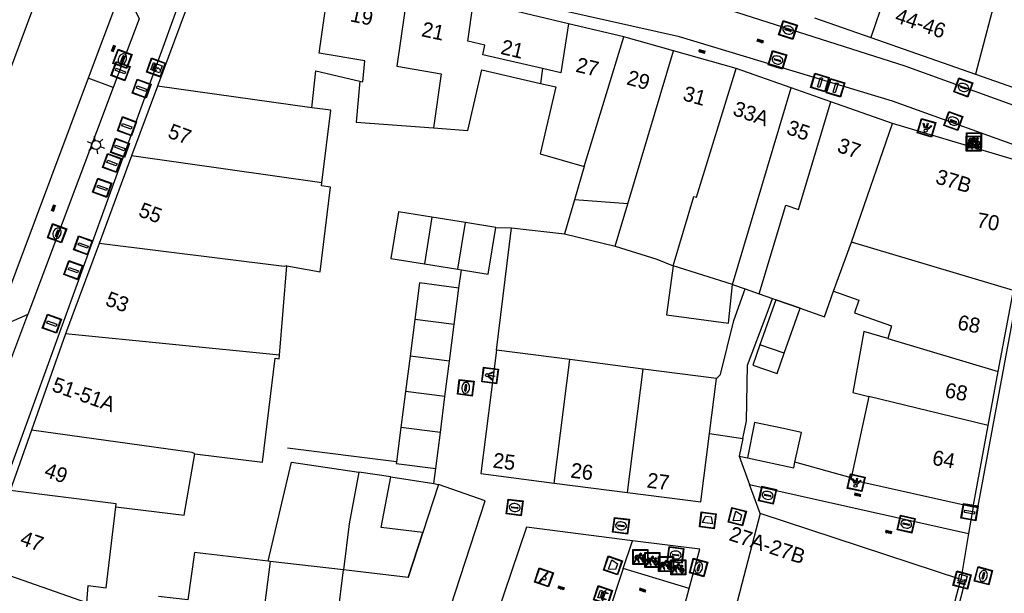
# Model space of a CAD drawing. Header units: metres. Extents: x 93870 to 95789, y 463036 to 464040.
# Tile 80 of 256: x 94095 to 94161, y 463657 to 463695. Entities that reach past the tile are written whole.
import ezdxf
from ezdxf.enums import TextEntityAlignment as Align

# ---------------------------------------------------------------- set-up
doc = ezdxf.new("R2010")
doc.units = ezdxf.units.M
doc.header["$LTSCALE"] = 25.4
for name, color, linetype in [('B_BEBOUWINGSGRENS_0', 1, 'Continuous'), ('B_LUIFEL_1', 200, 'Continuous'), ('B_TUSSENMUUR_0', 7, 'Continuous'), ('G_GRENS_ALGEMEEN_0', 7, 'Continuous'), ('Q_AFVALBAK_0', 7, 'Continuous'), ('Q_BANK_0', 7, 'Continuous'), ('Q_BLOEMBAK_0', 93, 'Continuous'), ('Q_CAI-KAST_0', 10, 'Continuous'), ('Q_ELEKTRAKAST_0', 7, 'Continuous'), ('Q_FIETSENREK_0', 6, 'Continuous'), ('Q_INSPECTIE_OF_RIOOLPUT_0', 253, 'Continuous'), ('Q_KOLK_0', 254, 'Continuous'), ('Q_LICHTMAST_0', 2, 'Continuous'), ('Q_LICHTPUNT_1', 7, 'Continuous'), ('Q_SPEELVOORZIENING_0', 45, 'Continuous'), ('Q_VERKEERSBORDPAAL_0', 40, 'Continuous'), ('Q_WATERLEIDINGPUT_0', 5, 'Continuous'), ('S_GBKN_SYMBOOL_OV_GROOT_0', 7, 'Continuous'), ('T_HEK_0', 57, 'Continuous'), ('T_HEK_1', 57, 'Continuous'), ('T_HEK_LIJN_0', 6, 'Continuous'), ('V_WEGGRENS_0', 7, 'Continuous'), ('Z_GBKN_HUISNUMMER_0', 252, 'Continuous')]:
    doc.layers.add(name, color=color, linetype=linetype)
doc.layers.add('Q_PAAL_STEEN_0', color=7, linetype='Continuous', true_color=0xa97373)

# ---------------------------------------------------------------- blocks, each defined once
blk = doc.blocks.new('Q_AFVALBAK')
for points in [[(-0.5, 0.5), (0.5, 0.5), (0.5, -0.5), (-0.5, -0.5)], [(-0.336, 0.197), (0.331, 0.197), (0.19, -0.251), (-0.196, -0.251)]]:
    blk.add_lwpolyline(points, close=True)
blk.add_lwpolyline([(-0.442, 0.464), (0.438, 0.464, -0.414214), (0.459, 0.442), (0.459, -0.437, -0.414214), (0.438, -0.459), (-0.442, -0.459, -0.414214), (-0.463, -0.437), (-0.463, 0.442), (-0.463, 0.444), (-0.463, 0.446), (-0.463, 0.448), (-0.462, 0.45), (-0.461, 0.451), (-0.46, 0.453), (-0.459, 0.455), (-0.458, 0.456), (-0.457, 0.457), (-0.456, 0.459), (-0.454, 0.46), (-0.453, 0.461), (-0.451, 0.462), (-0.449, 0.462), (-0.447, 0.463), (-0.446, 0.463), (-0.444, 0.464), (-0.442, 0.464)], format="xyb")
blk = doc.blocks.new('Q_BLOEMBAK')
for points in [[(-0.5, 0.5), (0.5, 0.5), (0.5, -0.5), (-0.5, -0.5)], [(-0.336, 0.197), (0.331, 0.197), (0.19, -0.251), (-0.196, -0.251)]]:
    blk.add_lwpolyline(points, close=True)
blk.add_lwpolyline([(-0.442, 0.464), (0.438, 0.464, -0.414214), (0.459, 0.442), (0.459, -0.437, -0.414214), (0.438, -0.459), (-0.442, -0.459, -0.414214), (-0.463, -0.437), (-0.463, 0.442), (-0.463, 0.444), (-0.463, 0.446), (-0.463, 0.448), (-0.462, 0.45), (-0.461, 0.451), (-0.46, 0.453), (-0.459, 0.455), (-0.458, 0.456), (-0.457, 0.457), (-0.456, 0.459), (-0.454, 0.46), (-0.453, 0.461), (-0.451, 0.462), (-0.449, 0.462), (-0.447, 0.463), (-0.446, 0.463), (-0.444, 0.464), (-0.442, 0.464)], format="xyb")
blk = doc.blocks.new('Q_CAI-KAST')
for points in [[(-0.5, 0.5), (0.5, 0.5), (0.5, -0.5), (-0.5, -0.5)], [(-0.262, 0.264), (0.25, 0.264), (0.25, 0.187), (-0.262, 0.187)], [(-0.262, 0.107), (0.25, 0.107), (0.25, -0.332), (-0.262, -0.332)]]:
    blk.add_lwpolyline(points, close=True)
blk.add_lwpolyline([(-0.442, 0.464), (0.438, 0.464, -0.414214), (0.459, 0.442), (0.459, -0.437, -0.414214), (0.438, -0.459), (-0.442, -0.459, -0.414214), (-0.463, -0.437), (-0.463, 0.442), (-0.463, 0.444), (-0.463, 0.446), (-0.463, 0.448), (-0.462, 0.45), (-0.461, 0.451), (-0.46, 0.453), (-0.459, 0.455), (-0.458, 0.456), (-0.457, 0.457), (-0.456, 0.459), (-0.454, 0.46), (-0.453, 0.461), (-0.451, 0.462), (-0.449, 0.462), (-0.447, 0.463), (-0.446, 0.463), (-0.444, 0.464), (-0.442, 0.464)], format="xyb")
blk.add_circle((-0.177, -0.034), 0.0354)
blk = doc.blocks.new('Q_ELEKTRAKAST')
for points in [[(-0.5, 0.5), (0.5, 0.5), (0.5, -0.5), (-0.5, -0.5)], [(-0.262, 0.264), (0.25, 0.264), (0.25, 0.187), (-0.262, 0.187)], [(-0.262, 0.107), (0.25, 0.107), (0.25, -0.332), (-0.262, -0.332)]]:
    blk.add_lwpolyline(points, close=True)
blk.add_lwpolyline([(-0.442, 0.464), (0.438, 0.464, -0.414214), (0.459, 0.442), (0.459, -0.437, -0.414214), (0.438, -0.459), (-0.442, -0.459, -0.414214), (-0.463, -0.437), (-0.463, 0.442), (-0.463, 0.444), (-0.463, 0.446), (-0.463, 0.448), (-0.462, 0.45), (-0.461, 0.451), (-0.46, 0.453), (-0.459, 0.455), (-0.458, 0.456), (-0.457, 0.457), (-0.456, 0.459), (-0.454, 0.46), (-0.453, 0.461), (-0.451, 0.462), (-0.449, 0.462), (-0.447, 0.463), (-0.446, 0.463), (-0.444, 0.464), (-0.442, 0.464)], format="xyb")
blk.add_lwpolyline([(-0.177, 0.001, -1), (-0.177, -0.069, -1)], format="xyb", close=True)
blk.add_lwpolyline([(0.044, 0.088), (-0.056, -0.112), (0.044, -0.112), (-0.056, -0.312)])
blk = doc.blocks.new('Q_LICHTMAST')
for points in [[(-0.26, 0.15), (-0.52, 0.3)], [(0, 0.3), (0, 0.6)], [(0.26, 0.15), (0.52, 0.3)], [(-0.26, -0.15), (-0.52, -0.3)], [(0, -0.3), (0, -0.6)], [(0.26, -0.15), (0.52, -0.3)]]:
    blk.add_lwpolyline(points)
blk.add_circle((0, 0), 0.3)
blk = doc.blocks.new('Q_VERKEERSBORDPAAL')
for points in [[(-0.5, 0.5), (0.5, 0.5), (0.5, -0.5), (-0.5, -0.5)], [(-0.08, 0.333), (0.071, 0.333), (0.071, -0.329), (-0.08, -0.329)]]:
    blk.add_lwpolyline(points, close=True)
blk.add_lwpolyline([(-0.442, 0.464), (0.438, 0.464, -0.414214), (0.459, 0.442), (0.459, -0.437, -0.414214), (0.438, -0.459), (-0.442, -0.459, -0.414214), (-0.463, -0.437), (-0.463, 0.442), (-0.463, 0.444), (-0.463, 0.446), (-0.463, 0.448), (-0.462, 0.45), (-0.461, 0.451), (-0.46, 0.453), (-0.459, 0.455), (-0.458, 0.456), (-0.457, 0.457), (-0.456, 0.459), (-0.454, 0.46), (-0.453, 0.461), (-0.451, 0.462), (-0.449, 0.462), (-0.447, 0.463), (-0.446, 0.463), (-0.444, 0.464), (-0.442, 0.464)], format="xyb")
blk = doc.blocks.new('Q_PAAL_STEEN')
for points in [[(-0.5, 0.5), (0.5, 0.5), (0.5, -0.5), (-0.5, -0.5)], [(-0.08, 0.333), (0.071, 0.333), (0.071, -0.329), (-0.08, -0.329)]]:
    blk.add_lwpolyline(points, close=True)
blk.add_lwpolyline([(-0.442, 0.464), (0.438, 0.464, -0.414214), (0.459, 0.442), (0.459, -0.437, -0.414214), (0.438, -0.459), (-0.442, -0.459, -0.414214), (-0.463, -0.437), (-0.463, 0.442), (-0.463, 0.444), (-0.463, 0.446), (-0.463, 0.448), (-0.462, 0.45), (-0.461, 0.451), (-0.46, 0.453), (-0.459, 0.455), (-0.458, 0.456), (-0.457, 0.457), (-0.456, 0.459), (-0.454, 0.46), (-0.453, 0.461), (-0.451, 0.462), (-0.449, 0.462), (-0.447, 0.463), (-0.446, 0.463), (-0.444, 0.464), (-0.442, 0.464)], format="xyb")
blk = doc.blocks.new('Q_KOLK')
blk.add_lwpolyline([(-0.5, 0.5), (0.5, 0.5), (0.5, -0.5), (-0.5, -0.5)], close=True)
for points in [[(-0.442, 0.464), (0.438, 0.464, -0.414214), (0.459, 0.442), (0.459, -0.437, -0.414214), (0.438, -0.459), (-0.442, -0.459, -0.414214), (-0.463, -0.437), (-0.463, 0.442, -0.414214), (-0.442, 0.464)], [(-0.345, 0.105, 0.380426), (-0.276, -0.18)], [(-0.008, 0.266, 0.240218), (-0.345, 0.105)], [(-0.194, 0.045, 0.853344), (-0.194, -0.032)], [(0.331, 0.111, 0.240191), (-0.008, 0.266)], [(0.185, -0.032, 0.849746), (0.185, 0.045)], [(0.267, -0.176, 0.380426), (0.331, 0.111)], [(-0.276, -0.18, 0.148452), (0.012, -0.257)], [(0.012, -0.257, 0.131742), (0.267, -0.176)]]:
    blk.add_lwpolyline(points, format="xyb")
for points in [[(-0.194, 0.045), (0.185, 0.045)], [(0.185, -0.032), (-0.194, -0.032)]]:
    blk.add_lwpolyline(points)
blk = doc.blocks.new('Q_INSPECTIE_OF_RIOOLPUT')
blk.add_lwpolyline([(-0.5, 0.5), (0.5, 0.5), (0.5, -0.5), (-0.5, -0.5)], close=True)
for points in [[(-0.442, 0.464), (0.438, 0.464, -0.414214), (0.459, 0.442), (0.459, -0.437, -0.414214), (0.438, -0.459), (-0.442, -0.459, -0.414214), (-0.463, -0.437), (-0.463, 0.442), (-0.463, 0.444), (-0.463, 0.446), (-0.463, 0.448), (-0.462, 0.45), (-0.461, 0.451), (-0.46, 0.453), (-0.459, 0.455), (-0.458, 0.456), (-0.457, 0.457), (-0.456, 0.459), (-0.454, 0.46), (-0.453, 0.461), (-0.451, 0.462), (-0.449, 0.462), (-0.447, 0.463), (-0.446, 0.463), (-0.444, 0.464), (-0.442, 0.464)], [(-0.345, 0.105, 0.380426), (-0.276, -0.18)], [(-0.008, 0.266, 0.240218), (-0.345, 0.105)], [(-0.194, 0.045, 0.853344), (-0.194, -0.032)], [(0.331, 0.111, 0.240191), (-0.008, 0.266)], [(0.185, -0.032, 0.849746), (0.185, 0.045)], [(0.267, -0.176, 0.380426), (0.331, 0.111)], [(-0.276, -0.18, 0.148452), (0.012, -0.257)], [(0.012, -0.257, 0.131742), (0.267, -0.176)]]:
    blk.add_lwpolyline(points, format="xyb")
for points in [[(-0.194, 0.045), (0.185, 0.045)], [(0.185, -0.032), (-0.194, -0.032)]]:
    blk.add_lwpolyline(points)
blk = doc.blocks.new('Q_WATERLEIDINGPUT')
blk.add_lwpolyline([(-0.5, 0.5), (0.5, 0.5), (0.5, -0.5), (-0.5, -0.5)], close=True)
for points in [[(-0.442, 0.464), (0.438, 0.464, -0.414214), (0.459, 0.442), (0.459, -0.437, -0.414214), (0.438, -0.459), (-0.442, -0.459, -0.414214), (-0.463, -0.437), (-0.463, 0.442), (-0.463, 0.444), (-0.463, 0.446), (-0.463, 0.448), (-0.462, 0.45), (-0.461, 0.451), (-0.46, 0.453), (-0.459, 0.455), (-0.458, 0.456), (-0.457, 0.457), (-0.456, 0.459), (-0.454, 0.46), (-0.453, 0.461), (-0.451, 0.462), (-0.449, 0.462), (-0.447, 0.463), (-0.446, 0.463), (-0.444, 0.464), (-0.442, 0.464)], [(-0.345, 0.105, 0.380426), (-0.276, -0.18)], [(-0.008, 0.266, 0.240218), (-0.345, 0.105)], [(-0.194, 0.045, 0.853344), (-0.194, -0.032)], [(0.331, 0.111, 0.240191), (-0.008, 0.266)], [(0.185, -0.032, 0.849746), (0.185, 0.045)], [(0.267, -0.176, 0.380426), (0.331, 0.111)], [(-0.276, -0.18, 0.148452), (0.012, -0.257)], [(0.012, -0.257, 0.131742), (0.267, -0.176)]]:
    blk.add_lwpolyline(points, format="xyb")
for points in [[(-0.194, 0.045), (0.185, 0.045)], [(0.185, -0.032), (-0.194, -0.032)]]:
    blk.add_lwpolyline(points)
blk = doc.blocks.new('Q_FIETSENREK')
for points in [[(-0.5, 0.5), (0.5, 0.5), (0.5, -0.5), (-0.5, -0.5)], [(-0.063, 0.145), (0.184, 0.054), (0.037, -0.093)]]:
    blk.add_lwpolyline(points, close=True)
for points in [[(-0.442, 0.464), (0.438, 0.464, -0.414214), (0.459, 0.442), (0.459, -0.437, -0.414214), (0.438, -0.459), (-0.442, -0.459, -0.414214), (-0.463, -0.437), (-0.463, 0.442), (-0.463, 0.444), (-0.463, 0.446), (-0.463, 0.448), (-0.462, 0.45), (-0.461, 0.451), (-0.46, 0.453), (-0.459, 0.455), (-0.458, 0.456), (-0.457, 0.457), (-0.456, 0.459), (-0.454, 0.46), (-0.453, 0.461), (-0.451, 0.462), (-0.449, 0.462), (-0.447, 0.463), (-0.446, 0.463), (-0.444, 0.464), (-0.442, 0.464)], [(-0.181, 0.106, 0.847256), (-0.324, -0.144)], [(-0.193, 0.075, 0.842492), (-0.305, -0.118)], [(-0.171, 0.065, 0.053288), (-0.193, 0.075)], [(-0.185, -0.134, 0.502492), (-0.147, 0.044)], [(-0.149, 0.089, 0.06236), (-0.181, 0.106)], [(-0.165, -0.161, 0.494489), (-0.125, 0.068)], [(-0.324, -0.144, 0.089606), (-0.421, -0.348)], [(-0.296, -0.162, 0.110942), (-0.375, -0.348)], [(-0.294, -0.105, 0.006942), (-0.305, -0.118)], [(-0.296, -0.162, 0.02458), (-0.283, -0.168)], [(-0.212, -0.105, 0.381614), (-0.294, -0.105)], [(-0.283, -0.168, 0.148109), (-0.198, -0.173)], [(-0.223, -0.136, 0.533998), (-0.276, -0.136)], [(-0.276, -0.136, 0.009682), (-0.271, -0.138)], [(-0.271, -0.138, 0.120201), (-0.218, -0.144)], [(-0.218, -0.144, 0.003554), (-0.223, -0.136)], [(-0.185, -0.134, 0.017985), (-0.212, -0.105)], [(-0.122, -0.348, 0.075837), (-0.198, -0.173)], [(-0.075, -0.348, 0.094234), (-0.165, -0.161)], [(0.095, -0.16, 0.385208), (0.186, -0.333)], [(0.209, -0.054, 0.224648), (0.108, -0.128)], [(0.126, -0.171, 0.376993), (0.197, -0.303)], [(0.212, -0.086, 0.20829), (0.139, -0.139)], [(0.186, -0.333, 1), (0.287, -0.06)], [(0.197, -0.303, 1), (0.276, -0.09)], [(0.287, -0.06, 0.086253), (0.238, -0.051)], [(0.276, -0.09, 0.079305), (0.241, -0.083)]]:
    blk.add_lwpolyline(points, format="xyb")
for points in [[(-0.171, 0.065), (-0.263, -0.038), (-0.239, -0.059), (-0.147, 0.044)], [(0.081, 0.221), (-0.003, 0.252), (-0.149, 0.089)], [(-0.125, 0.068), (-0.086, 0.111), (0.018, -0.131), (0.095, -0.16)], [(0.238, -0.051), (0.229, 0.053), (0.261, 0.093), (0.302, 0.078), (0.314, 0.11), (0.192, 0.155), (0.18, 0.123), (0.231, 0.104), (0.207, 0.076), (-0.04, 0.167), (0, 0.216), (0.07, 0.191), (0.081, 0.221)], [(0.209, -0.054), (0.199, 0.029), (0.057, -0.108)], [(-0.421, -0.348), (-0.375, -0.348)], [(-0.122, -0.348), (-0.075, -0.348)], [(0.057, -0.108), (0.108, -0.128)], [(0.126, -0.171), (0.253, -0.218), (0.241, -0.083)], [(0.139, -0.139), (0.222, -0.17), (0.212, -0.086)]]:
    blk.add_lwpolyline(points)
blk = doc.blocks.new('Q_LICHTPUNT')
for points in [[(-0.5, 0.5), (0.5, 0.5), (0.5, -0.5), (-0.5, -0.5)], [(-0.463, 0.464), (0.459, 0.464), (0.459, -0.459), (-0.463, -0.459)], [(-0.123, 0.08), (-0.077, 0.051), (-0.255, -0.233), (-0.301, -0.204)], [(-0.033, 0.032), (0.021, 0.032), (0.021, -0.303), (-0.033, -0.303)], [(0.075, 0.051), (0.121, 0.079), (0.293, -0.209), (0.247, -0.236)]]:
    blk.add_lwpolyline(points, close=True)
blk.add_circle((-0.002, 0.21), 0.103)
blk = doc.blocks.new('Q_SPEELVOORZIENING')
blk.add_lwpolyline([(-0.5, 0.5), (0.5, 0.5), (0.5, -0.5), (-0.5, -0.5)], close=True)
for points in [[(-0.442, 0.464), (0.438, 0.464, -0.414214), (0.459, 0.442), (0.459, -0.437, -0.414214), (0.438, -0.459), (-0.442, -0.459, -0.414214), (-0.463, -0.437), (-0.463, 0.442), (-0.463, 0.444), (-0.463, 0.446), (-0.463, 0.448), (-0.462, 0.45), (-0.461, 0.451), (-0.46, 0.453), (-0.459, 0.455), (-0.458, 0.456), (-0.457, 0.457), (-0.456, 0.459), (-0.454, 0.46), (-0.453, 0.461), (-0.451, 0.462), (-0.449, 0.462), (-0.447, 0.463), (-0.446, 0.463), (-0.444, 0.464), (-0.442, 0.464)], [(-0.363, 0.198, 1.168313), (-0.386, 0.141)], [(-0.087, 0.021, 0.778987), (-0.04, -0.167)], [(-0.04, -0.167, 0.508825), (0.056, -0.036)], [(0.355, -0.156, 1.031322), (0.378, -0.1)]]:
    blk.add_lwpolyline(points, format="xyb")
for points in [[(-0.386, 0.141), (-0.087, 0.021)], [(-0.363, 0.198), (0.378, -0.1)], [(0.056, -0.036), (0.355, -0.156)]]:
    blk.add_lwpolyline(points)
blk = doc.blocks.new('Q_BANK')
blk.add_lwpolyline([(-0.5, 0.5), (0.5, 0.5), (0.5, -0.5), (-0.5, -0.5)], close=True)
blk.add_lwpolyline([(-0.442, 0.464), (0.438, 0.464, -0.414214), (0.459, 0.442), (0.459, -0.437, -0.414214), (0.438, -0.459), (-0.442, -0.459, -0.414214), (-0.463, -0.437), (-0.463, 0.442), (-0.463, 0.444), (-0.463, 0.446), (-0.463, 0.448), (-0.462, 0.45), (-0.461, 0.451), (-0.46, 0.453), (-0.459, 0.455), (-0.458, 0.456), (-0.457, 0.457), (-0.456, 0.459), (-0.454, 0.46), (-0.453, 0.461), (-0.451, 0.462), (-0.449, 0.462), (-0.447, 0.463), (-0.446, 0.463), (-0.444, 0.464), (-0.442, 0.464)], format="xyb")
for points in [[(-0.267, 0.022), (-0.366, -0.078)], [(-0.18, 0.132), (-0.267, 0.132), (-0.267, 0.276)], [(-0.267, 0.276), (0.258, 0.276), (0.258, 0.132), (0.173, 0.132)], [(-0.18, 0.022), (-0.267, 0.022)], [(-0.267, 0.022), (-0.18, 0.022)], [(-0.18, 0.022), (-0.18, 0.132)], [(-0.18, 0.132), (-0.144, 0.132)], [(-0.144, 0.132), (-0.144, 0.022)], [(0.131, 0.132), (-0.144, 0.132)], [(0.131, 0.022), (-0.144, 0.022)], [(-0.144, 0.022), (0.131, 0.022)], [(0.131, 0.022), (-0.144, 0.022)], [(-0.144, 0.022), (0.131, 0.022)], [(-0.144, 0.022), (0.131, 0.022)], [(0.131, 0.022), (0.131, 0.132)], [(0.131, 0.132), (0.173, 0.132)], [(0.173, 0.132), (0.173, 0.022)], [(0.173, 0.022), (0.255, 0.022)], [(0.173, 0.022), (0.255, 0.022)], [(0.255, 0.022), (0.357, -0.078)], [(-0.236, -0.078), (-0.366, -0.078)], [(-0.192, -0.078), (-0.192, -0.27), (-0.236, -0.27), (-0.236, -0.078)], [(-0.236, -0.078), (-0.192, -0.078)], [(0.183, -0.078), (-0.192, -0.078)], [(0.226, -0.078), (0.226, -0.268), (0.183, -0.268), (0.183, -0.078)], [(0.183, -0.078), (0.226, -0.078)], [(0.357, -0.078), (0.226, -0.078)]]:
    blk.add_lwpolyline(points)
blk = doc.blocks.new('S_GBKN_SYMBOOL_OV_GROOT')
for points in [[(-0.21875, 0.0625), (0.21875, 0.0625)], [(-0.21875, 0), (0.21875, 0)], [(-0.1875, 0.0625), (-0.1875, 0)], [(-0.125, 0.09375), (-0.125, 0.0625)], [(-0.125, 0), (-0.125, -0.0625)], [(-0.0625, 0.0625), (-0.0625, 0)], [(0, 0.09375), (0, 0.0625)], [(0, 0), (0, -0.0625)], [(0.0625, 0.0625), (0.0625, 0)], [(0.125, 0.09375), (0.125, 0.0625)], [(0.125, 0), (0.125, -0.0625)], [(0.1875, 0.0625), (0.1875, 0)], [(-0.21875, -0.0625), (0.21875, -0.0625)], [(-0.1875, -0.0625), (-0.1875, -0.09375)], [(-0.0625, -0.0625), (-0.0625, -0.09375)], [(0.0625, -0.0625), (0.0625, -0.09375)], [(0.1875, -0.0625), (0.1875, -0.09375)]]:
    blk.add_lwpolyline(points)

msp = doc.modelspace()

# ---------------------------------------------------------------- linework, layer by layer
at = {"layer": 'B_BEBOUWINGSGRENS_0'}
for p, q in [((94107.71, 463700.358), (94104.246, 463691.041)), ((94131.633, 463695.206), (94125.304, 463696.71)), ((94148.02, 463695.59), (94151.785, 463694.275)), ((94135.32, 463694.33), (94131.633, 463695.206)), ((94138.626, 463693.397), (94135.32, 463694.33)), ((94151.785, 463694.275), (94158.752, 463691.841)), ((94142.8, 463692.22), (94138.626, 463693.397)), ((94146.463, 463690.93), (94142.8, 463692.22)), ((94158.752, 463691.841), (94163.85, 463690.06)), ((94104.246, 463691.041), (94102.517, 463686.392)), ((94149.109, 463689.998), (94146.463, 463690.93)), ((94153.22, 463688.55), (94149.109, 463689.998)), ((94162.82, 463685.69), (94153.22, 463688.55)), ((94102.517, 463686.392), (94100.346, 463680.553)), ((94132.68, 463685.695), (94132.029, 463683.459)), ((94132.029, 463683.459), (94131.371, 463681.201)), ((94124.761, 463681.948), (94122.53, 463682.31)), ((94126.78, 463681.62), (94124.761, 463681.948)), ((94131.371, 463681.201), (94134.742, 463680.386)), ((94100.346, 463680.553), (94098.11, 463674.54)), ((94112.369, 463673.113), (94112.85, 463679.06)), ((94122.03, 463679.2), (94124.265, 463678.842)), ((94142.551, 463677.836), (94138.606, 463679.067)), ((94124.265, 463678.842), (94124.49, 463678.806)), ((94124.018, 463675.165), (94124.33, 463677.59)), ((94142.551, 463677.836), (94143.412, 463677.532)), ((94143.412, 463677.532), (94144.343, 463677.203)), ((94144.343, 463677.203), (94145.228, 463676.89)), ((94145.228, 463676.89), (94145.45, 463676.812)), ((94160.268, 463672.02), (94161.294, 463677.431)), ((94145.45, 463676.812), (94147.065, 463676.241)), ((94121.388, 463675.504), (94121.072, 463673.054)), ((94123.702, 463672.715), (94124.018, 463675.165)), ((94098.11, 463674.54), (94095.84, 463668.114)), ((94146.006, 463673.244), (94144.391, 463673.814)), ((94121.072, 463673.054), (94120.768, 463670.694)), ((94131.727, 463672.827), (94126.84, 463673.46)), ((94123.398, 463670.355), (94123.702, 463672.715)), ((94136.614, 463672.193), (94131.727, 463672.827)), ((94141.5, 463671.56), (94136.614, 463672.193)), ((94159.604, 463668.425), (94160.268, 463672.02)), ((94141.028, 463667.897), (94141.5, 463671.56)), ((94120.768, 463670.694), (94120.459, 463668.294)), ((94123.089, 463667.955), (94123.398, 463670.355)), ((94151.645, 463670.365), (94150.464, 463664.953)), ((94158.59, 463663.02), (94159.604, 463668.425)), ((94095.84, 463668.114), (94094.421, 463664.099)), ((94120.459, 463668.294), (94120.164, 463666.001)), ((94122.78, 463665.56), (94123.089, 463667.955)), ((94122.974, 463664.504), (94121.932, 463661.31)), ((94130.667, 463664.6), (94135.553, 463663.97)), ((94144.4, 463662.56), (94141.23, 463650.42)), ((94157.77, 463658.17), (94144.4, 463662.56)), ((94121.932, 463661.31), (94120.95, 463658.3)), ((94111.75, 463659.379), (94111.624, 463659.394)), ((94116.644, 463658.805), (94111.75, 463659.379)), ((94120.95, 463658.3), (94116.644, 463658.805)), ((94154.65, 463646.21), (94157.77, 463658.17))]:
    msp.add_line(p, q, dxfattribs=at)
for points in [[(94114.53, 463689.6), (94114.79, 463692.07), (94117.73, 463691.37)], [(94122.628, 463688.261), (94124.922, 463688.087), (94125.845, 463692.134), (94129.757, 463691.23)], [(94117.73, 463691.37), (94117.48, 463688.65), (94122.628, 463688.261)], [(94129.757, 463691.23), (94130.783, 463691.009), (94129.749, 463686.528), (94132.68, 463685.695)], [(94115.195, 463684.606), (94115.79, 463689.44), (94114.53, 463689.6)], [(94112.85, 463679.06), (94115.07, 463678.68), (94115.77, 463684.32), (94115.17, 463684.4), (94115.195, 463684.606)], [(94122.53, 463682.31), (94120.295, 463682.668), (94119.795, 463679.558), (94122.03, 463679.2)], [(94124.49, 463678.806), (94126.28, 463678.52), (94126.78, 463681.62)], [(94134.742, 463680.386), (94137.508, 463679.505), (94138.606, 463679.067)], [(94138.606, 463679.067), (94138.154, 463675.809), (94142.295, 463675.243), (94142.551, 463677.836)], [(94124.33, 463677.59), (94121.7, 463677.93), (94121.388, 463675.504)], [(94147.065, 463676.241), (94148.68, 463675.67), (94149.29, 463677.38)], [(94149.29, 463677.38), (94150.97, 463676.78), (94150.68, 463675.95), (94153.149, 463675.073), (94152.904, 463674.219)], [(94152.904, 463674.219), (94151.321, 463674.698), (94150.568, 463670.627), (94151.645, 463670.365)], [(94144.391, 463673.814), (94143.912, 463672.459), (94145.527, 463671.889), (94146.006, 463673.244)], [(94106.73, 463666.54), (94111.23, 463665.98), (94112.08, 463672.91), (94112.35, 463672.88), (94112.369, 463673.113)], [(94126.84, 463673.46), (94125.78, 463665.23), (94130.667, 463664.6)], [(94146.72, 463665.98), (94147.156, 463667.956), (94145.851, 463668.244), (94144.036, 463668.621), (94143.549, 463666.273)], [(94135.553, 463663.97), (94140.44, 463663.34), (94141.028, 463667.897)], [(94101.47, 463663.01), (94106.02, 463662.45), (94106.73, 463666.54)], [(94120.164, 463666.001), (94120.15, 463665.89), (94122.78, 463665.56)], [(94143.549, 463666.273), (94146.637, 463665.603), (94146.72, 463665.98)], [(94115.527, 463650.137), (94120.42, 463649.56), (94120.78, 463652.54), (94122.46, 463652.3), (94126.08, 463663.42), (94122.974, 463664.504)], [(94150.464, 463664.953), (94150.44, 463664.84), (94158.59, 463663.02)], [(94099.53, 463656.61), (94099.63, 463657.77), (94100.81, 463657.62), (94101.47, 463663.01)], [(94111.624, 463659.394), (94106.71, 463659.97), (94106.27, 463656.813), (94104.3, 463657.04)]]:
    msp.add_lwpolyline(points, dxfattribs=at)
at = {"layer": 'B_LUIFEL_1'}
for p, q in [((94145.45, 463676.812), (94144.391, 463673.814)), ((94145.45, 463676.812), (94145.45, 463676.812)), ((94146.006, 463673.244), (94147.065, 463676.241))]:
    msp.add_line(p, q, dxfattribs=at)
for points in [[(94147.065, 463676.241), (94147.065, 463676.242), (94145.45, 463676.812)], [(94117.652, 463665.32), (94117.005, 463661.887), (94116.644, 463658.805)], [(94121.932, 463661.31), (94119.146, 463661.636), (94119.78, 463665.003)], [(94120.95, 463658.3), (94121.932, 463661.31), (94121.932, 463661.31)]]:
    msp.add_lwpolyline(points, dxfattribs=at)
at = {"layer": 'B_TUSSENMUUR_0'}
for p, q in [((94154.276, 463701.76), (94151.785, 463694.275)), ((94132.68, 463685.695), (94135.32, 463694.33)), ((94135.581, 463683.195), (94138.626, 463693.397)), ((94129.908, 463692.21), (94129.757, 463691.23)), ((94114.53, 463689.6), (94104.246, 463691.041)), ((94142.551, 463677.836), (94146.463, 463690.93)), ((94150.498, 463680.644), (94153.22, 463688.55)), ((94115.195, 463684.606), (94102.517, 463686.392)), ((94135.581, 463683.195), (94132.029, 463683.459)), ((94134.742, 463680.386), (94135.581, 463683.195)), ((94122.53, 463682.31), (94122.03, 463679.2)), ((94124.265, 463678.842), (94124.761, 463681.948)), ((94149.29, 463677.38), (94150.498, 463680.644)), ((94161.294, 463677.431), (94150.498, 463680.644)), ((94124.018, 463675.165), (94121.388, 463675.504)), ((94112.369, 463673.113), (94098.11, 463674.54)), ((94152.904, 463674.219), (94160.268, 463672.02)), ((94123.702, 463672.715), (94121.072, 463673.054)), ((94130.667, 463664.6), (94131.727, 463672.827)), ((94135.553, 463663.97), (94136.614, 463672.193)), ((94123.398, 463670.355), (94120.768, 463670.694)), ((94159.604, 463668.425), (94151.645, 463670.365)), ((94123.089, 463667.955), (94120.459, 463668.294)), ((94111.75, 463659.379), (94110.633, 463650.714)), ((94099.53, 463656.61), (94092.63, 463659.03)), ((94115.527, 463650.137), (94116.644, 463658.805))]:
    msp.add_line(p, q, dxfattribs=at)
for points in [[(94156.696, 463701.065), (94160.805, 463699.614), (94158.752, 463691.841)], [(94117.73, 463691.37), (94117.926, 463691.323), (94118.055, 463692.726), (94115.008, 463693.237), (94115.79, 463698.69)], [(94120.941, 463697.627), (94120.186, 463692.369), (94123.146, 463691.874), (94122.628, 463688.261)], [(94129.908, 463692.21), (94125.922, 463693.135), (94126.052, 463693.771), (94124.92, 463694.034), (94125.304, 463696.71)], [(94131.633, 463695.206), (94131.128, 463691.927), (94129.908, 463692.21)], [(94138.606, 463679.067), (94139.99, 463683.695), (94140.153, 463683.647), (94142.8, 463692.22)], [(94144.343, 463677.203), (94146.108, 463683.111), (94146.958, 463682.814), (94149.109, 463689.998)], [(94112.85, 463679.06), (94112.691, 463679.024), (94100.346, 463680.553)], [(94106.73, 463666.54), (94106.555, 463666.63), (94095.84, 463668.114)], [(94101.47, 463663.01), (94101.494, 463663.212), (94094.421, 463664.099)]]:
    msp.add_lwpolyline(points, dxfattribs=at)
at = {"layer": 'G_GRENS_ALGEMEEN_0'}
for p, q in [((94141.5, 463671.56), (94141.76, 463671.83)), ((94135.277, 463658.9), (94135.901, 463660.752)), ((94135.277, 463658.9), (94133.474, 463653.551)), ((94139.682, 463657.565), (94135.277, 463658.9))]:
    msp.add_line(p, q, dxfattribs=at)
for points in [[(94143.562, 463672.456), (94144.866, 463675.926), (94145.228, 463676.89)], [(94143.245, 463667.575), (94143.485, 463668.735), (94143.562, 463672.456)]]:
    msp.add_lwpolyline(points, dxfattribs=at)
at = {"layer": 'T_HEK_0'}
for p, q in [((94126.78, 463681.62), (94127.829, 463681.597)), ((94126.84, 463673.46), (94127.829, 463681.597)), ((94127.829, 463681.597), (94131.371, 463681.201)), ((94150.464, 463664.953), (94146.72, 463665.98)), ((94119.78, 463665.003), (94122.651, 463664.575)), ((94122.651, 463664.575), (94122.974, 463664.504))]:
    msp.add_line(p, q, dxfattribs=at)
for points in [[(94141.76, 463671.83), (94142.64, 463675.42), (94143.412, 463677.532)], [(94111.624, 463659.394), (94113.16, 463665.99), (94117.652, 463665.32)]]:
    msp.add_lwpolyline(points, dxfattribs=at)
at = {"layer": 'T_HEK_1'}
msp.add_line((94119.78, 463665.003), (94117.652, 463665.32), dxfattribs=at)
at = {"layer": 'T_HEK_LIJN_0'}
msp.add_line((94120.164, 463666.001), (94112.9, 463666.93), dxfattribs=at)
at = {"layer": 'V_WEGGRENS_0'}
for p, q in [((94080.614, 463627.454), (94108.262, 463703.733)), ((94094.028, 463691.053), (94097.18, 463699.56)), ((94101.93, 463697.74), (94099.62, 463691.578)), ((94099.62, 463691.578), (94093.35, 463674.85)), ((94101.286, 463690.953), (94099.62, 463691.578)), ((94101.286, 463690.953), (94095.59, 463675.83)), ((94124.33, 463677.59), (94124.49, 463678.806)), ((94095.59, 463675.83), (94093.35, 463674.85)), ((94094.4, 463672.64), (94095.59, 463675.83)), ((94141.028, 463667.897), (94143.245, 463667.575)), ((94143.245, 463667.575), (94142.999, 463666.392)), ((94142.999, 463666.392), (94143.693, 463664.494)), ((94142.999, 463666.392), (94143.549, 463666.273)), ((94122.651, 463664.575), (94122.78, 463665.56)), ((94144.4, 463662.56), (94143.693, 463664.494)), ((94143.693, 463664.494), (94158.287, 463661.225)), ((94158.59, 463663.02), (94158.287, 463661.225)), ((94158.883, 463662.953), (94158.59, 463663.02)), ((94158.287, 463661.225), (94157.77, 463658.17))]:
    msp.add_line(p, q, dxfattribs=at)
for points in [[(94109.263, 463703.489), (94129.19, 463699.51), (94140.32, 463696.77), (94154.04, 463692.39), (94163.616, 463688.941)], [(94162.971, 463686.524), (94153.23, 463690.05), (94139.02, 463694.33), (94125.04, 463697.49), (94107.95, 463701.01)], [(94101.93, 463697.74), (94103.01, 463695.53), (94101.286, 463690.953)], [(94162.82, 463685.69), (94163.115, 463685.635), (94158.883, 463662.953)], [(94135.901, 463660.752), (94128.828, 463661.651), (94126.84, 463655.76)], [(94139.682, 463657.565), (94140.382, 463660.182), (94135.901, 463660.752)], [(94157.77, 463658.17), (94158.06, 463658.094), (94155.012, 463646.408), (94155.578, 463646.223), (94153.928, 463640.357), (94150.834, 463629.922)], [(94133.474, 463653.551), (94138.188, 463651.981), (94139.682, 463657.565)]]:
    msp.add_lwpolyline(points, dxfattribs=at)

# ---------------------------------------------------------------- block references
at = {"layer": 'Q_AFVALBAK_0', "rotation": 71.37246104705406}
msp.add_blockref('Q_AFVALBAK', (94134.592, 463659.107), dxfattribs=at)
at = {"layer": 'Q_BANK_0', "rotation": 71.37246104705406}
msp.add_blockref('Q_BANK', (94133.931, 463657.129), dxfattribs=at)
at = {"layer": 'Q_BLOEMBAK_0'}
for p, rotation in [((94140.912, 463662.116), 172.6543168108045), ((94142.878, 463662.357), 75.36567810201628)]:
    msp.add_blockref('Q_BLOEMBAK', p, dxfattribs=dict(at, rotation=rotation))
at = {"layer": 'Q_CAI-KAST_0', "rotation": 165.314802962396}
msp.add_blockref('Q_CAI-KAST', (94157.864, 463658.132), dxfattribs=at)
at = {"layer": 'Q_ELEKTRAKAST_0', "rotation": 70.0765023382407}
msp.add_blockref('Q_ELEKTRAKAST', (94104.144, 463692.284), dxfattribs=at)
at = {"layer": 'Q_FIETSENREK_0'}
for p in [(94158.622, 463687.215), (94158.659, 463687.441), (94136.428, 463659.662), (94137.22, 463659.469), (94138.129, 463659.194), (94138.947, 463658.976)]:
    msp.add_blockref('Q_FIETSENREK', p, dxfattribs=at)
at = {"layer": 'Q_INSPECTIE_OF_RIOOLPUT_0', "rotation": 172.7563713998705}
for p in [(94128.042, 463662.968), (94135.126, 463661.751)]:
    msp.add_blockref('Q_INSPECTIE_OF_RIOOLPUT', p, dxfattribs=at)
at = {"layer": 'Q_KOLK_0'}
for p, rotation in [((94146.26, 463694.79), 162.294733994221), ((94101.907, 463692.855), 69.3603173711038), ((94145.55, 463692.79), 163.2378909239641), ((94157.94, 463690.96), 160.1924373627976), ((94157.28, 463688.72), 160.1010025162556), ((94097.543, 463681.237), 69.36137574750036), ((94124.785, 463670.948), 82.65994628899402), ((94144.894, 463663.781), 167.3743724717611), ((94154.131, 463661.864), 167.3743724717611), ((94138.768, 463659.807), 172.7506945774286), ((94140.302, 463658.969), 75.02498599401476)]:
    msp.add_blockref('Q_KOLK', p, dxfattribs=dict(at, rotation=rotation))
at = {"layer": 'Q_LICHTMAST_0', "rotation": 69.36137574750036}
msp.add_blockref('Q_LICHTMAST', (94100.139, 463687.122), dxfattribs=at)
at = {"layer": 'Q_LICHTPUNT_1'}
for p, rotation in [((94155.49, 463688.277), 163.4103287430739), ((94126.404, 463671.763), 82.66087485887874), ((94150.798, 463664.621), 167.4116564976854)]:
    msp.add_blockref('Q_LICHTPUNT', p, dxfattribs=dict(at, rotation=rotation))
at = {"layer": 'Q_PAAL_STEEN_0'}
for p, rotation in [((94103.182, 463690.878), 70.0765023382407), ((94148.386, 463691.292), 163.2378909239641), ((94149.421, 463690.94), 163.2378909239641), ((94102.205, 463688.371), 70.0765023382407), ((94101.741, 463686.93), 70.0765023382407), ((94101.212, 463685.921), 70.0765023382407), ((94100.556, 463684.271), 70.0765023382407), ((94099.285, 463680.434), 70.0765023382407), ((94098.635, 463678.786), 70.0765023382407), ((94097.201, 463675.22), 70.0765023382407)]:
    msp.add_blockref('Q_PAAL_STEEN', p, dxfattribs=dict(at, rotation=rotation))
at = {"layer": 'Q_SPEELVOORZIENING_0', "rotation": 71.35231669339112}
msp.add_blockref('Q_SPEELVOORZIENING', (94129.988, 463658.309), dxfattribs=at)
at = {"layer": 'Q_VERKEERSBORDPAAL_0'}
for p, rotation in [((94101.781, 463692.051), 69.3603173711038), ((94158.363, 463662.661), 80.4186674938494)]:
    msp.add_blockref('Q_VERKEERSBORDPAAL', p, dxfattribs=dict(at, rotation=rotation))
at = {"layer": 'Q_WATERLEIDINGPUT_0', "rotation": 75.38152110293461}
msp.add_blockref('Q_WATERLEIDINGPUT', (94159.28, 463658.42), dxfattribs=at)
at = {"layer": 'S_GBKN_SYMBOOL_OV_GROOT_0'}
for p, rotation in [((94144.419, 463694.043), 163.2378909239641), ((94101.315, 463693.565), 69.45006893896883), ((94140.533, 463693.35), 164.2524127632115), ((94097.318, 463682.927), 69.45296390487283), ((94150.906, 463663.809), 167.4116564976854), ((94152.975, 463661.332), 167.3743724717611), ((94137.736, 463659.159), 163.1397962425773), ((94131.15, 463657.601), 161.5831901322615), ((94136.578, 463657.455), 161.6139800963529)]:
    msp.add_blockref('S_GBKN_SYMBOOL_OV_GROOT', p, dxfattribs=dict(at, rotation=rotation))

# ---------------------------------------------------------------- texts
at = {"layer": 'Z_GBKN_HUISNUMMER_0', "linetype": 'Continuous'}
for s, rotation, p in [('19', 348.3, (94117.86, 463695.71)), ('44-46', 340.7, (94155.095, 463695.239)), ('21', 348.1, (94122.608, 463694.722)), ('21', 346.7, (94127.891, 463693.526)), ('27', 346.7, (94132.899, 463692.336)), ('29', 344.2, (94136.294, 463691.457)), ('31', 344.2, (94140.035, 463690.402)), ('33A', 340.6, (94143.801, 463689.217)), ('35', 340.6, (94146.955, 463688.106)), ('57', 339.6, (94105.725, 463687.845)), ('37', 340.6, (94150.334, 463686.916)), ('37B', 343.4, (94157.306, 463684.724)), ('55', 339.6, (94103.775, 463682.601)), ('70', 349.5, (94159.599, 463682.015)), ('53', 339.6, (94101.571, 463676.675)), ('68', 349.3, (94158.325, 463675.191)), ('51-51A', 340.5, (94099.332, 463670.494)), ('68', 349.5, (94157.478, 463670.677)), ('25', 352.7, (94127.346, 463666.036)), ('64', 349.4, (94156.64, 463666.183)), ('49', 340.5, (94097.488, 463665.273)), ('26', 352.7, (94132.528, 463665.368)), ('27', 352.7, (94137.61, 463664.713)), ('27A-27B', 341.8, (94144.889, 463660.474)), ('47', 340.5, (94095.883, 463660.732))]:
    msp.add_text(s, height=1, rotation=rotation, dxfattribs=at).set_placement(p, align=Align.MIDDLE)

doc.saveas('drawing.dxf')
